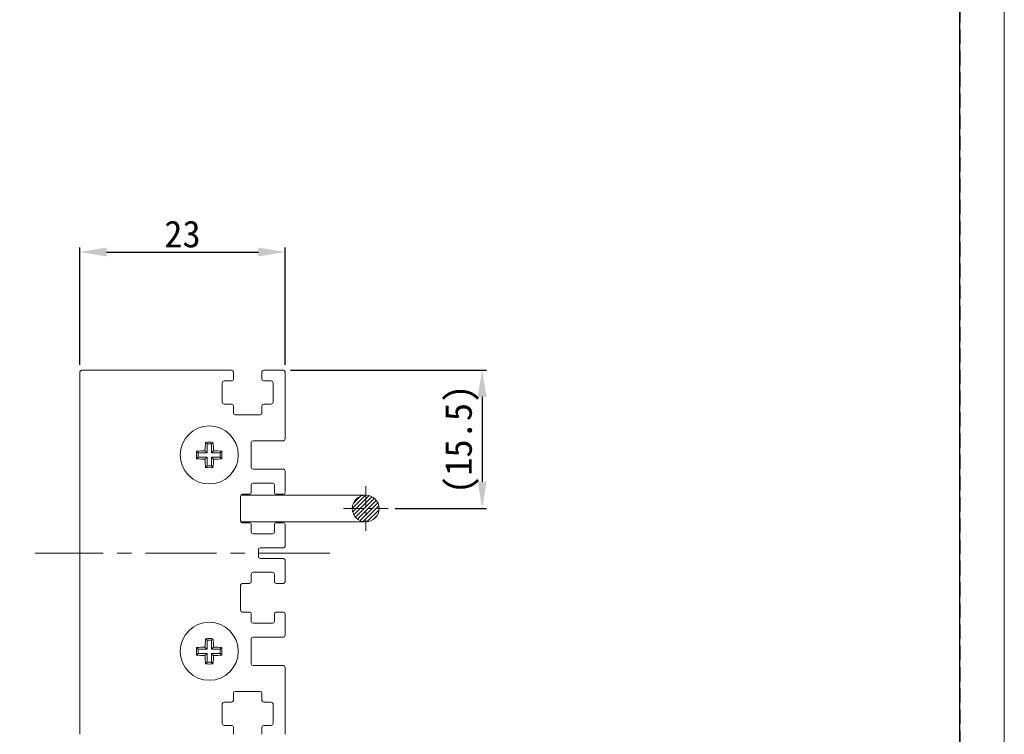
# Model space of a CAD drawing. Header units: millimetres. Extents: x -201 to 202, y 143 to 428.
# Tile 10 of 14: x 91 to 202, y 268 to 348. Entities that reach past the tile are written whole.
import ezdxf

# ---------------------------------------------------------------- set-up
doc = ezdxf.new("R2010")
doc.units = ezdxf.units.MM
doc.header["$LTSCALE"] = 0.25
doc.linetypes.add('CENTER', pattern=[50.8, 31.75, -6.35, 6.35, -6.35])
doc.linetypes.add('HIDDEN', pattern=[9.525, 6.35, -3.175])
for name, color, linetype, lineweight in [('CABLE', 7, 'Continuous', 20), ('CENTER', 1, 'CENTER', 9), ('DIMENSION', 6, 'Continuous', 9), ('MXB8146', 7, 'Continuous', 20), ('SIDE PLATE', 7, 'Continuous', 20)]:
    doc.layers.add(name, color=color, linetype=linetype, lineweight=lineweight)
doc.layers.add('EMPTY LINE', color=252, linetype='Continuous', lineweight=0, plot=False)
doc.layers.add('FORM', color=7, linetype='Continuous')
doc.styles.add('VS Standard', font='msgothic.ttc', dxfattribs={"height": 3})
doc.dimstyles.new('VS Standard x1', dxfattribs={"dimtxt": 3, "dimasz": 3, "dimexe": 0.5, "dimexo": 0.8, "dimgap": 0.5, "dimtad": 3, "dimrnd": 0.0001, "dimzin": 9, "dimdsep": 46, "dimtxsty": 'VS Standard', "dimcen": 0, "dimaunit": 1, "dimadec": 0, "dimazin": 2, "dimtfac": 1, "dimtmove": 0, "dimatfit": 2, "dimfxl": 1, "dimtolj": 1, "dimtzin": 0, "dimarcsym": 0})

# ---------------------------------------------------------------- blocks, each defined once
blk = doc.blocks.new('*D182')
at = {"layer": 'Defpoints', "color": 0}
for p in [(120.71, 308.4), (132.44, 292.9), (142.99, 292.9)]:
    blk.add_point(p, dxfattribs=at)
at = {"layer": 'DIMENSION', "color": 0, "lineweight": -2}
for p, q in [((121.51, 308.4), (143.49, 308.4)), ((142.99, 305.4), (142.99, 295.9)), ((133.24, 292.9), (143.49, 292.9))]:
    blk.add_line(p, q, dxfattribs=at)
at = {"layer": 'DIMENSION', "color": 0}
for points in [[(143.49, 305.4), (142.49, 305.4), (142.99, 308.4)], [(142.49, 295.9), (143.49, 295.9), (142.99, 292.9)]]:
    blk.add_solid(points, dxfattribs=at)
at = {"layer": 'DIMENSION', "color": 0, "insert": (140.73, 300.65), "char_height": 3, "attachment_point": 5, "rotation": 90, "style": 'VS Standard'}
blk.add_mtext('\\A1;\\A1;(15.5)', dxfattribs=at)
blk = doc.blocks.new('*D183')
at = {"layer": 'Defpoints', "color": 0}
for p in [(120.91, 321.64), (97.91, 308.2), (120.91, 308.2)]:
    blk.add_point(p, dxfattribs=at)
at = {"layer": 'DIMENSION', "color": 0, "lineweight": -2}
for p, q in [((97.91, 309), (97.91, 322.14)), ((100.91, 321.64), (117.91, 321.64)), ((120.91, 309), (120.91, 322.14))]:
    blk.add_line(p, q, dxfattribs=at)
at = {"layer": 'DIMENSION', "color": 0}
for points in [[(100.91, 322.14), (100.91, 321.14), (97.91, 321.64)], [(117.91, 321.14), (117.91, 322.14), (120.91, 321.64)]]:
    blk.add_solid(points, dxfattribs=at)
at = {"layer": 'DIMENSION', "color": 0, "insert": (109.41, 323.64), "char_height": 3, "attachment_point": 5, "style": 'VS Standard'}
blk.add_mtext('\\A1;23', dxfattribs=at)

msp = doc.modelspace()

# ---------------------------------------------------------------- hatches: boundary and pattern name
at = {"layer": 'CABLE'}
h = msp.add_hatch(dxfattribs=at)
h.set_pattern_fill('ANSI31', color=256, scale=0.1, style=0)
h.set_pattern_definition([(45, (-791.45844, 129.15627), (-0.2245064, 0.2245064), [])])
h.paths.add_polyline_path([(131.44, 292.898, 1), (128.44, 292.898, 1)])

# ---------------------------------------------------------------- linework, layer by layer
for p, q in [((129.94, 294.398), (115.94, 294.398)), ((115.94, 291.398), (129.94, 291.398))]:
    msp.add_line(p, q, dxfattribs=at)
msp.add_circle((129.94, 292.898), 1.5, dxfattribs=at)
at = {"layer": 'CENTER', "ltscale": 0.3}
for p, q in [((129.94, 295.398), (129.94, 290.398)), ((127.44, 292.898), (132.44, 292.898))]:
    msp.add_line(p, q, dxfattribs=at)
at = {"layer": 'CENTER'}
msp.add_line((125.913, 287.898), (92.913, 287.898), dxfattribs=at)
at = {"layer": 'EMPTY LINE'}
msp.add_line((201.5, 142.75), (201.5, 427.75), dxfattribs=at)
at = {"layer": 'FORM', "linetype": 'HIDDEN'}
msp.add_lwpolyline([(-196.5, 422.75), (196.5, 422.75), (196.5, 147.75), (-196.5, 147.75)], close=True, dxfattribs=at)
at = {"layer": 'FORM'}
msp.add_lwpolyline([(-196.5, 422.75), (-196.5, 147.75), (-78.5, 147.75), (-78.5, 159.75), (16.5, 159.75), (16.5, 177.25), (196.5, 177.25), (196.5, 422.75), (-196.5, 422.75)], close=True, dxfattribs=at)
at = {"layer": 'MXB8146'}
for p, q in [((112.181, 300.13), (111.997, 300.314)), ((112.181, 300.13), (112.181, 299.13)), ((112.646, 300.13), (112.181, 300.13)), ((112.646, 300.13), (112.83, 300.314)), ((112.646, 299.13), (112.646, 300.13)), ((111.181, 299.13), (110.997, 299.314)), ((112.181, 299.13), (111.181, 299.13)), ((111.181, 299.13), (111.181, 298.666)), ((112.181, 299.13), (111.931, 299.381)), ((112.646, 299.13), (112.896, 299.381)), ((113.646, 299.13), (112.646, 299.13)), ((113.646, 299.13), (113.83, 299.314)), ((113.646, 298.666), (113.646, 299.13)), ((111.181, 298.666), (110.997, 298.482)), ((111.181, 298.666), (112.181, 298.666)), ((112.181, 298.666), (111.931, 298.415)), ((112.181, 298.666), (112.181, 297.666)), ((112.646, 298.666), (112.896, 298.415)), ((112.646, 298.666), (113.646, 298.666)), ((112.646, 297.666), (112.646, 298.666)), ((113.646, 298.666), (113.83, 298.482)), ((112.181, 297.666), (111.997, 297.482)), ((112.181, 297.666), (112.646, 297.666)), ((112.646, 297.666), (112.83, 297.482)), ((112.181, 278.13), (111.997, 278.314)), ((112.181, 278.13), (112.181, 277.13)), ((112.646, 278.13), (112.181, 278.13)), ((112.646, 278.13), (112.83, 278.314)), ((112.646, 277.13), (112.646, 278.13)), ((111.181, 277.13), (110.997, 277.314)), ((112.181, 277.13), (111.181, 277.13)), ((111.181, 277.13), (111.181, 276.666)), ((112.181, 277.13), (111.931, 277.381)), ((112.646, 277.13), (112.896, 277.381)), ((113.646, 277.13), (112.646, 277.13)), ((113.646, 277.13), (113.83, 277.314)), ((113.646, 276.666), (113.646, 277.13)), ((111.181, 276.666), (110.997, 276.482)), ((111.181, 276.666), (112.181, 276.666)), ((112.181, 276.666), (111.931, 276.415)), ((112.181, 276.666), (112.181, 275.666)), ((112.646, 276.666), (112.896, 276.415)), ((112.646, 276.666), (113.646, 276.666)), ((112.646, 275.666), (112.646, 276.666)), ((113.646, 276.666), (113.83, 276.482)), ((112.181, 275.666), (111.997, 275.482)), ((112.181, 275.666), (112.646, 275.666)), ((112.646, 275.666), (112.83, 275.482))]:
    msp.add_line(p, q, dxfattribs=at)
for centre in [(112.413, 298.898), (112.413, 276.898)]:
    msp.add_circle(centre, 3.25, dxfattribs=at)
for centre, radius, start, end in [((124.462, 298.957), 12.538, 173.78773, 178.06552), ((112.413, 286.442), 13.879, 88.28146, 91.71854), ((100.365, 298.957), 12.538, 1.93448, 6.21227), ((124.87, 298.898), 13.879, 178.28146, 181.71854), ((112.354, 286.85), 12.538, 91.93448, 96.21227), ((112.473, 286.85), 12.538, 83.78773, 88.06552), ((99.957, 298.898), 13.879, 358.28146, 1.71854), ((112.354, 310.946), 12.538, 263.78773, 268.06552), ((124.462, 298.838), 12.538, 181.93448, 186.21227), ((100.365, 298.838), 12.538, 353.78773, 358.06552), ((112.473, 310.946), 12.538, 271.93448, 276.21227), ((112.413, 311.354), 13.879, 268.28146, 271.71854), ((124.462, 276.957), 12.538, 173.78773, 178.06552), ((112.413, 264.442), 13.879, 88.28146, 91.71854), ((100.365, 276.957), 12.538, 1.93448, 6.21227), ((124.87, 276.898), 13.879, 178.28146, 181.71854), ((112.354, 264.85), 12.538, 91.93448, 96.21227), ((112.473, 264.85), 12.538, 83.78773, 88.06552), ((99.957, 276.898), 13.879, 358.28146, 1.71854), ((112.354, 288.946), 12.538, 263.78773, 268.06552), ((124.462, 276.838), 12.538, 181.93448, 186.21227), ((100.365, 276.838), 12.538, 353.78773, 358.06552), ((112.473, 288.946), 12.538, 271.93448, 276.21227), ((112.413, 289.354), 13.879, 268.28146, 271.71854)]:
    msp.add_arc(centre, radius, start, end, dxfattribs=at)
at = {"layer": 'SIDE PLATE'}
for p, q in [((97.913, 308.198), (97.913, 267.598)), ((114.913, 308.398), (98.113, 308.398)), ((115.113, 307.398), (115.113, 308.198)), ((118.313, 308.198), (118.313, 307.398)), ((120.713, 308.398), (118.513, 308.398)), ((120.913, 300.698), (120.913, 308.198)), ((113.863, 304.798), (113.863, 306.998)), ((114.063, 307.198), (114.913, 307.198)), ((118.513, 307.198), (119.363, 307.198)), ((119.563, 306.998), (119.563, 304.798)), ((114.913, 304.598), (114.063, 304.598)), ((119.363, 304.598), (118.513, 304.598)), ((115.113, 303.598), (115.113, 304.398)), ((118.313, 304.398), (118.313, 303.598)), ((118.113, 303.398), (115.313, 303.398)), ((117.113, 297.498), (117.113, 300.298)), ((117.313, 300.498), (120.713, 300.498)), ((120.713, 297.298), (117.313, 297.298)), ((120.913, 294.698), (120.913, 297.098)), ((117.313, 295.748), (119.513, 295.748)), ((117.113, 294.698), (117.113, 295.548)), ((119.713, 295.548), (119.713, 294.698)), ((115.913, 291.498), (115.913, 294.298)), ((116.113, 294.498), (116.913, 294.498)), ((119.913, 294.498), (120.713, 294.498)), ((116.913, 291.298), (116.113, 291.298)), ((120.713, 291.298), (119.913, 291.298)), ((117.113, 290.248), (117.113, 291.098)), ((119.713, 291.098), (119.713, 290.248)), ((120.913, 288.698), (120.913, 291.098)), ((119.513, 290.048), (117.313, 290.048)), ((117.913, 287.498), (117.913, 288.298)), ((118.113, 288.498), (120.713, 288.498)), ((120.713, 287.298), (118.113, 287.298)), ((120.913, 284.698), (120.913, 287.098)), ((117.113, 284.698), (117.113, 285.548)), ((117.313, 285.748), (119.513, 285.748)), ((119.713, 285.548), (119.713, 284.698)), ((115.913, 281.498), (115.913, 284.298)), ((116.113, 284.498), (116.913, 284.498)), ((119.913, 284.498), (120.713, 284.498)), ((116.913, 281.298), (116.113, 281.298)), ((117.113, 280.248), (117.113, 281.098)), ((119.713, 281.098), (119.713, 280.248)), ((120.713, 281.298), (119.913, 281.298)), ((120.913, 278.698), (120.913, 281.098)), ((119.513, 280.048), (117.313, 280.048)), ((117.113, 275.498), (117.113, 278.298)), ((117.313, 278.498), (120.713, 278.498)), ((120.713, 275.298), (117.313, 275.298)), ((120.913, 267.598), (120.913, 275.098)), ((115.113, 271.398), (115.113, 272.198)), ((115.313, 272.398), (118.113, 272.398)), ((118.313, 272.198), (118.313, 271.398)), ((113.863, 268.798), (113.863, 270.998)), ((114.063, 271.198), (114.913, 271.198)), ((118.513, 271.198), (119.363, 271.198)), ((119.563, 270.998), (119.563, 268.798)), ((114.913, 268.598), (114.063, 268.598)), ((115.113, 267.598), (115.113, 268.398)), ((118.313, 268.398), (118.313, 267.598)), ((119.363, 268.598), (118.513, 268.598))]:
    msp.add_line(p, q, dxfattribs=at)
for centre, start, end in [((98.113, 308.198), 90, 180), ((114.913, 308.198), 0, 90), ((118.513, 308.198), 90, 180), ((120.713, 308.198), 0, 90), ((114.063, 306.998), 90, 180), ((114.913, 307.398), 270, 0), ((118.513, 307.398), 180, 270), ((119.363, 306.998), 0, 90), ((114.063, 304.798), 180, 270), ((114.913, 304.398), 0, 90), ((118.513, 304.398), 90, 180), ((119.363, 304.798), 270, 0), ((115.313, 303.598), 180, 270), ((118.113, 303.598), 270, 0), ((117.313, 300.298), 90, 180), ((120.713, 300.698), 270, 0), ((117.313, 297.498), 180, 270), ((120.713, 297.098), 0, 90), ((117.313, 295.548), 90, 180), ((119.513, 295.548), 0, 90), ((116.913, 294.698), 270, 0), ((119.913, 294.698), 180, 270), ((120.713, 294.698), 270, 0), ((116.113, 294.298), 90, 180), ((116.113, 291.498), 180, 270), ((116.913, 291.098), 0, 90), ((119.913, 291.098), 90, 180), ((120.713, 291.098), 0, 90), ((117.313, 290.248), 180, 270), ((119.513, 290.248), 270, 0), ((118.113, 288.298), 90, 180), ((120.713, 288.698), 270, 0), ((118.113, 287.498), 180, 270), ((120.713, 287.098), 0, 90), ((116.913, 284.698), 270, 0), ((117.313, 285.548), 90, 180), ((119.513, 285.548), 0, 90), ((119.913, 284.698), 180, 270), ((120.713, 284.698), 270, 0), ((116.113, 284.298), 90, 180), ((116.113, 281.498), 180, 270), ((116.913, 281.098), 0, 90), ((117.313, 280.248), 180, 270), ((119.513, 280.248), 270, 0), ((119.913, 281.098), 90, 180), ((120.713, 281.098), 0, 90), ((117.313, 278.298), 90, 180), ((120.713, 278.698), 270, 0), ((117.313, 275.498), 180, 270), ((120.713, 275.098), 0, 90), ((115.313, 272.198), 90, 180), ((118.113, 272.198), 0, 90), ((114.063, 270.998), 90, 180), ((114.913, 271.398), 270, 0), ((118.513, 271.398), 180, 270), ((119.363, 270.998), 0, 90), ((114.063, 268.798), 180, 270), ((114.913, 268.398), 0, 90), ((118.513, 268.398), 90, 180), ((119.363, 268.798), 270, 0)]:
    msp.add_arc(centre, 0.2, start, end, dxfattribs=at)

# ---------------------------------------------------------------- dimensions: what is measured, and where the dimension line sits
at = {"layer": 'DIMENSION'}
dim = msp.add_linear_dim(base=(120.913, 321.644), p1=(97.913, 308.198), p2=(120.913, 308.198), dimstyle='VS Standard x1', dxfattribs=at)
dim.commit()
dim.dimension.update_dxf_attribs({"geometry": '*D183', "text_midpoint": (109.413, 323.645)})
dim = msp.add_linear_dim(base=(142.986, 292.898), p1=(120.713, 308.398), p2=(132.44, 292.898), angle=90, text='\\A1;(<>)', dimstyle='VS Standard x1', dxfattribs=at)
dim.commit()
dim.dimension.update_dxf_attribs({"geometry": '*D182', "text_midpoint": (140.735, 300.648)})

doc.saveas('drawing.dxf')
